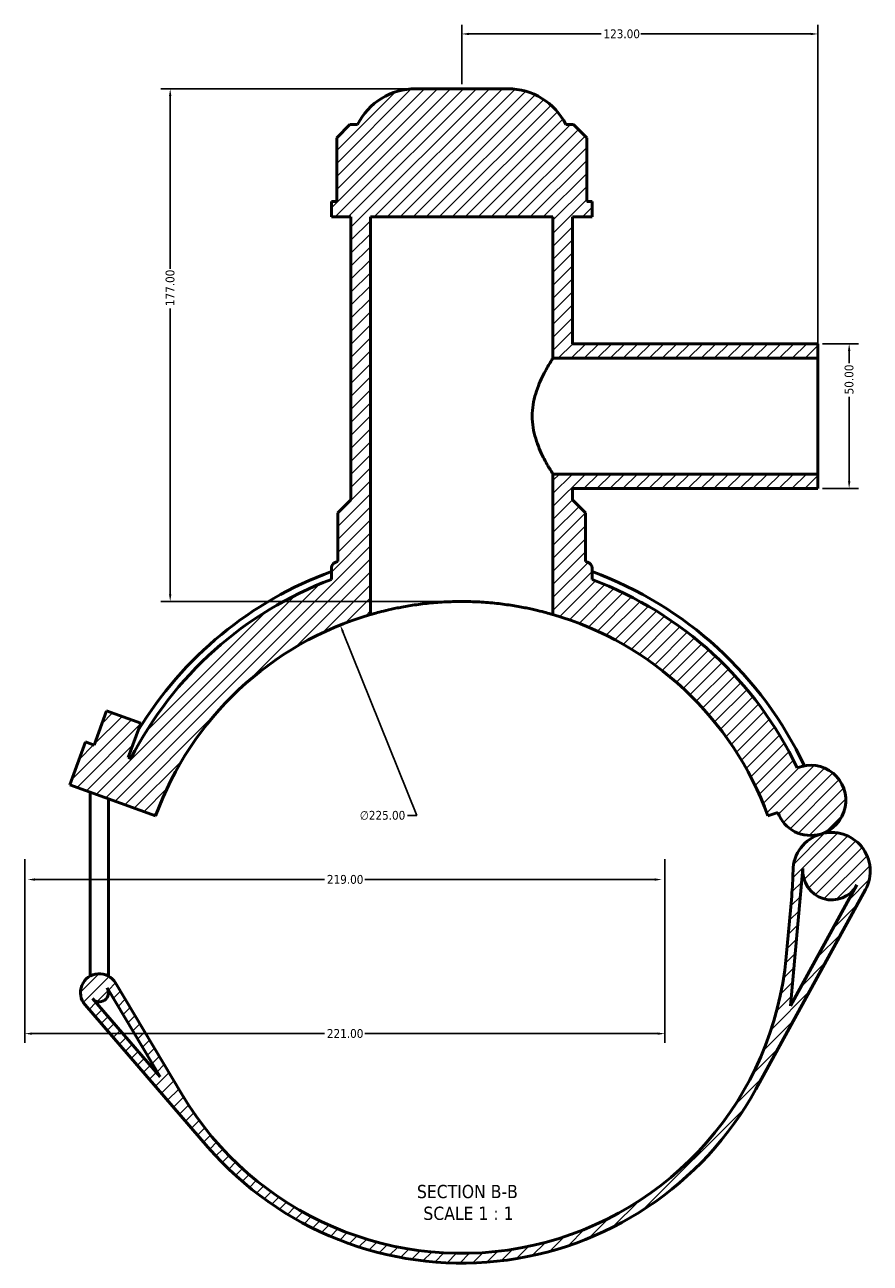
# Model space of a CAD drawing. Header units: millimetres. Extents: x 0 to 909, y -438 to 1024.
# Tile 1 of 5: x 261 to 553, y -438 to -10. Entities that reach past the tile are written whole.
import ezdxf

# ---------------------------------------------------------------- set-up
doc = ezdxf.new("R2010")
doc.units = ezdxf.units.MM
for name, color, linetype, lineweight in [('Dimension (ANSI)', 7, 'Continuous', 25), ('Hatch (ANSI)', 7, 'Continuous', 18), ('Symbol (ANSI)', 7, 'Continuous', 25), ('Visible (ANSI)', 7, 'Continuous', 50)]:
    doc.layers.add(name, color=color, linetype=linetype, lineweight=lineweight)
doc.styles.add('Label Text (ANSI)', font='tahoma.ttf')
doc.styles.add('Note Text (ANSI)', font='tahoma.ttf')
doc.dimstyles.new('Default - mm (ANSI)', dxfattribs={"dimtxt": 3.048, "dimasz": 2.5, "dimexe": 3.175, "dimexo": 1.6002, "dimgap": 0.8, "dimtad": 0, "dimtoh": 1, "dimrnd": 1e-08, "dimzin": 4, "dimdsep": 46, "dimtxsty": 'Note Text (ANSI)', "dimcen": 0.09, "dimdle": 10, "dimclrd": 256, "dimclre": 256, "dimclrt": 230, "dimadec": 1, "dimazin": 1, "dimtfac": 1, "dimtofl": 0, "dimtmove": 0, "dimatfit": 3, "dimfxl": 1, "dimtolj": 1, "dimtzin": 4, "dimlwd": -1, "dimlwe": -1, "dimarcsym": 0})

# ---------------------------------------------------------------- blocks, each defined once
blk = doc.blocks.new('*D7')
at = {"layer": 'Defpoints', "color": 0, "transparency": 16777216}
for p in [(369.7, -217.39), (453.62, -426.16)]:
    blk.add_point(p, dxfattribs=at)
at = {"layer": 'Dimension (ANSI)', "transparency": 16777216}
for p, q in [((396.15, -283.18), (370.63, -219.71)), ((392.93, -283.18), (396.15, -283.18))]:
    blk.add_line(p, q, dxfattribs=at)
blk.add_arc((411.66, -321.78), 112.5, 107.0747, 113.5169, dxfattribs=at)
blk.add_solid([(371.02, -219.56), (370.25, -219.87), (369.7, -217.39)], dxfattribs=at)
at = {"layer": 'Dimension (ANSI)', "color": 230, "true_color": 0xff0080, "transparency": 16777216, "insert": (376.45, -281.54), "char_height": 3.048, "attachment_point": 1, "style": 'Note Text (ANSI)'}
blk.add_mtext('\\A1;∅225.00', dxfattribs=at)
blk = doc.blocks.new('*D9')
at = {"layer": 'Defpoints', "color": 0, "transparency": 16777216}
for p in [(395.76, -32.27), (311, -209.27), (411.66, -209.27)]:
    blk.add_point(p, dxfattribs=at)
at = {"layer": 'Dimension (ANSI)', "transparency": 16777216}
for p, q in [((394.16, -32.27), (307.82, -32.27)), ((311, -34.77), (311, -94.43)), ((311, -206.77), (311, -108.11)), ((410.06, -209.27), (307.82, -209.27))]:
    blk.add_line(p, q, dxfattribs=at)
for points in [[(310.58, -34.77), (311.41, -34.77), (311, -32.27)], [(310.58, -206.77), (311.41, -206.77), (311, -209.27)]]:
    blk.add_solid(points, dxfattribs=at)
at = {"layer": 'Dimension (ANSI)', "color": 230, "true_color": 0xff0080, "transparency": 16777216, "insert": (309.41, -107.31), "char_height": 3.048, "attachment_point": 1, "rotation": 90, "style": 'Note Text (ANSI)'}
blk.add_mtext('\\A1;177.00', dxfattribs=at)
blk = doc.blocks.new('*D10')
at = {"layer": 'Defpoints', "color": 0, "transparency": 16777216}
for p in [(534.66, -120.27), (534.66, -170.27), (545.44, -170.27)]:
    blk.add_point(p, dxfattribs=at)
at = {"layer": 'Dimension (ANSI)', "transparency": 16777216}
for p, q in [((536.26, -120.27), (548.62, -120.27)), ((545.44, -122.77), (545.44, -126.97)), ((545.44, -167.77), (545.44, -138.57)), ((536.26, -170.27), (548.62, -170.27))]:
    blk.add_line(p, q, dxfattribs=at)
for points in [[(545.03, -122.77), (545.86, -122.77), (545.44, -120.27)], [(545.03, -167.77), (545.86, -167.77), (545.44, -170.27)]]:
    blk.add_solid(points, dxfattribs=at)
at = {"layer": 'Dimension (ANSI)', "color": 230, "true_color": 0xff0080, "transparency": 16777216, "insert": (543.86, -137.77), "char_height": 3.048, "attachment_point": 1, "rotation": 90, "style": 'Note Text (ANSI)'}
blk.add_mtext('\\A1;50.00', dxfattribs=at)
blk = doc.blocks.new('*D11')
at = {"layer": 'Defpoints', "color": 0, "transparency": 16777216}
for p in [(534.66, -13.36), (411.66, -32.27), (534.66, -125.27)]:
    blk.add_point(p, dxfattribs=at)
at = {"layer": 'Dimension (ANSI)', "transparency": 16777216}
for p, q in [((411.66, -30.67), (411.66, -10.19)), ((534.66, -123.67), (534.66, -10.19)), ((414.16, -13.36), (459.82, -13.36)), ((532.16, -13.36), (473.5, -13.36))]:
    blk.add_line(p, q, dxfattribs=at)
for points in [[(414.16, -12.95), (414.16, -13.78), (411.66, -13.36)], [(532.16, -12.95), (532.16, -13.78), (534.66, -13.36)]]:
    blk.add_solid(points, dxfattribs=at)
at = {"layer": 'Dimension (ANSI)', "color": 230, "true_color": 0xff0080, "transparency": 16777216, "insert": (460.62, -11.78), "char_height": 3.048, "attachment_point": 1, "style": 'Note Text (ANSI)'}
blk.add_mtext('\\A1;123.00', dxfattribs=at)
blk = doc.blocks.new('*D12')
at = {"layer": 'Defpoints', "color": 0, "transparency": 16777216}
for p in [(260.78, -296.59), (481.78, -296.59), (481.78, -358.43)]:
    blk.add_point(p, dxfattribs=at)
at = {"layer": 'Dimension (ANSI)', "transparency": 16777216}
for p, q in [((260.78, -298.19), (260.78, -361.61)), ((481.78, -298.19), (481.78, -361.61)), ((263.28, -358.43), (364.32, -358.43)), ((479.28, -358.43), (378.24, -358.43))]:
    blk.add_line(p, q, dxfattribs=at)
for points in [[(263.28, -358.02), (263.28, -358.85), (260.78, -358.43)], [(479.28, -358.02), (479.28, -358.85), (481.78, -358.43)]]:
    blk.add_solid(points, dxfattribs=at)
at = {"layer": 'Dimension (ANSI)', "color": 230, "true_color": 0xff0080, "transparency": 16777216, "insert": (365.12, -356.85), "char_height": 3.048, "attachment_point": 1, "style": 'Note Text (ANSI)'}
blk.add_mtext('\\A1;221.00', dxfattribs=at)
blk = doc.blocks.new('*D13')
at = {"layer": 'Defpoints', "color": 0, "transparency": 16777216}
for p in [(261.78, -305.25), (480.78, -305.25), (480.78, -305.25)]:
    blk.add_point(p, dxfattribs=at)
at = {"layer": 'Dimension (ANSI)', "transparency": 16777216}
for p, q in [((264.28, -305.25), (364.32, -305.25)), ((478.28, -305.25), (378.24, -305.25))]:
    blk.add_line(p, q, dxfattribs=at)
for points in [[(264.28, -304.83), (264.28, -305.67), (261.78, -305.25)], [(478.28, -304.83), (478.28, -305.67), (480.78, -305.25)]]:
    blk.add_solid(points, dxfattribs=at)
at = {"layer": 'Dimension (ANSI)', "color": 230, "true_color": 0xff0080, "transparency": 16777216, "insert": (365.12, -303.66), "char_height": 3.048, "attachment_point": 1, "style": 'Note Text (ANSI)'}
blk.add_mtext('\\A1;219.00', dxfattribs=at)

msp = doc.modelspace()

# ---------------------------------------------------------------- hatches: boundary and pattern name
at = {"layer": 'Hatch (ANSI)'}
h = msp.add_hatch(dxfattribs=at)
h.set_pattern_fill('ANSI31', color=256, scale=25.4, style=0)
h.set_pattern_definition([(45, (0, 0), (-2.245064, 2.245064), [])])
edge = h.paths.add_edge_path()
edge.add_line((297.445, -263.442), (296.533, -263.11))
edge.add_line((296.533, -263.11), (300.843, -251.27))
edge.add_line((300.843, -251.27), (289.003, -246.96))
edge.add_line((289.003, -246.96), (284.693, -258.8))
edge.add_line((284.693, -258.8), (281.733, -257.723))
edge.add_line((281.733, -257.723), (276.346, -272.523))
edge.add_line((276.346, -272.523), (305.947, -283.297))
edge.add_ellipse((411.662, -321.774), major_axis=(-105.715, 38.477), ratio=1, start_angle=306.2602, end_angle=360, ccw=False)
edge.add_line((380.162, -213.774), (380.162, -76.524))
edge.add_line((380.162, -76.524), (443.162, -76.524))
edge.add_line((443.162, -76.524), (443.162, -125.274))
edge.add_line((443.162, -125.274), (534.662, -125.274))
edge.add_line((534.662, -125.274), (534.662, -120.274))
edge.add_line((534.662, -120.274), (449.912, -120.274))
edge.add_line((449.912, -120.274), (449.912, -76.524))
edge.add_line((449.912, -76.524), (456.662, -76.524))
edge.add_line((456.662, -76.524), (456.662, -71.214))
edge.add_line((456.662, -71.214), (454.808, -71.214))
edge.add_line((454.808, -71.214), (454.808, -49.164))
edge.add_line((454.808, -49.164), (450.308, -44.664))
edge.add_line((450.308, -44.664), (447.662, -44.664))
edge.add_ellipse((427.561, -54.774), major_axis=(20.101, 10.11), ratio=1, start_angle=0, end_angle=63.29908)
edge.add_line((427.561, -32.274), (395.763, -32.274))
edge.add_ellipse((395.763, -54.774), major_axis=(0, 22.5), ratio=1, start_angle=0, end_angle=63.29908)
edge.add_line((375.662, -44.664), (373.016, -44.664))
edge.add_line((373.016, -44.664), (368.516, -49.164))
edge.add_line((368.516, -49.164), (368.516, -71.214))
edge.add_line((368.516, -71.214), (366.662, -71.214))
edge.add_line((366.662, -71.214), (366.662, -76.524))
edge.add_line((366.662, -76.524), (373.412, -76.524))
edge.add_line((373.412, -76.524), (373.412, -174.174))
edge.add_line((373.412, -174.174), (368.912, -178.674))
edge.add_line((368.912, -178.674), (368.912, -195.43))
edge.add_ellipse((411.662, -321.774), major_axis=(-42.75, 126.343), ratio=1, start_angle=0, end_angle=0.33298)
edge.add_spline(control_points=[(368.178, -195.681), (368.015, -195.737), (367.859, -195.812), (367.567, -195.996), (367.432, -196.105), (367.105, -196.436), (366.942, -196.683), (366.719, -197.225), (366.662, -197.515), (366.662, -197.808)], knot_values=[-0.2793762, -0.2793762, -0.2793762, -0.2793762, -0.2275831, -0.2275831, -0.17579, -0.17579, -0.087895, -0.087895, 0, 0, 0, 0], degree=3, periodic=0)
edge.add_line((366.662, -197.808), (366.662, -201.678))
edge.add_ellipse((411.662, -321.774), major_axis=(-45, 120.096), ratio=1, start_angle=0, end_angle=42.40489)
edge = h.paths.add_edge_path()
edge.add_line((314.991, -379.315), (292.147, -340.936))
edge.add_ellipse((286.54, -344.274), major_axis=(5.607, 3.337), ratio=1, start_angle=0, end_angle=190.09828)
edge.add_line((281.605, -348.543), (324.026, -397.582))
edge.add_ellipse((411.662, -321.774), major_axis=(-87.637, -75.808), ratio=1, start_angle=0, end_angle=110.33732)
edge.add_line((513.202, -377.601), (551.067, -308.729))
edge.add_ellipse((539.389, -302.309), major_axis=(11.678, -6.421), ratio=1, start_angle=0, end_angle=135.26821)
edge.add_ellipse((539.389, -302.309), major_axis=(-3.778, 12.78), ratio=1, start_angle=0, end_angle=72.83798)
edge.add_ellipse((413.572, -300.781), major_axis=(112.492, -1.366), ratio=1, start_angle=355.49837, end_angle=360, ccw=False)
edge.add_line((525.609, -310.972), (523.699, -331.965))
edge.add_ellipse((411.662, -321.774), major_axis=(112.037, -10.191), ratio=1, start_angle=215.95985, end_angle=360, ccw=False)
edge = h.paths.add_edge_path(flags=0)
edge.add_line((525.164, -348.839), (529.478, -301.407))
edge.add_ellipse((539.389, -302.309), major_axis=(-9.911, 0.902), ratio=1, start_angle=0, end_angle=156.39544)
edge.add_line((548.11, -307.103), (525.164, -348.839))
edge = h.paths.add_edge_path(flags=0)
edge.add_line((289.247, -342.663), (307.482, -373.299))
edge.add_line((307.482, -373.299), (284.158, -346.335))
edge.add_ellipse((286.54, -344.274), major_axis=(-2.382, -2.061), ratio=1, start_angle=0, end_angle=169.90172)
edge = h.paths.add_edge_path()
edge.add_ellipse((532.178, -277.91), major_axis=(3.434, -11.618), ratio=1, start_angle=0, end_angle=186.24103)
edge.add_ellipse((411.662, -321.774), major_axis=(115.839, 55.04), ratio=1, start_angle=0, end_angle=44.04445)
edge.add_line((456.662, -201.678), (456.662, -197.808))
edge.add_ellipse((454.412, -197.808), major_axis=(2.25, 0), ratio=1, start_angle=0, end_angle=70.97308)
edge.add_ellipse((411.662, -321.774), major_axis=(43.484, 126.093), ratio=1, start_angle=0, end_angle=0.33298)
edge.add_line((454.412, -195.43), (454.412, -178.674))
edge.add_line((454.412, -178.674), (449.912, -174.174))
edge.add_line((449.912, -174.174), (449.912, -170.274))
edge.add_line((449.912, -170.274), (534.662, -170.274))
edge.add_line((534.662, -170.274), (534.662, -165.274))
edge.add_line((534.662, -165.274), (443.162, -165.274))
edge.add_line((443.162, -165.274), (443.162, -213.774))
edge.add_ellipse((411.662, -321.774), major_axis=(31.5, 108), ratio=1, start_angle=306.2602, end_angle=360, ccw=False)
edge.add_line((517.377, -283.297), (520.793, -282.054))
edge.add_ellipse((532.178, -277.91), major_axis=(-11.385, -4.144), ratio=1, start_angle=0, end_angle=86.46625)

# ---------------------------------------------------------------- linework, layer by layer
at = {"layer": 'Visible (ANSI)'}
for p, q in [((427.561, -32.274), (395.763, -32.274)), ((373.016, -44.664), (368.516, -49.164)), ((375.662, -44.664), (373.016, -44.664)), ((450.308, -44.664), (447.662, -44.664)), ((454.808, -49.164), (450.308, -44.664)), ((368.516, -49.164), (368.516, -71.214)), ((454.808, -71.214), (454.808, -49.164)), ((368.516, -71.214), (366.662, -71.214)), ((366.662, -71.214), (366.662, -76.524)), ((456.662, -71.214), (454.808, -71.214)), ((456.662, -76.524), (456.662, -71.214)), ((366.662, -76.524), (373.412, -76.524)), ((373.412, -76.524), (373.412, -174.174)), ((380.162, -213.774), (380.162, -76.524)), ((380.162, -76.524), (443.162, -76.524)), ((443.162, -76.524), (443.162, -125.274)), ((449.912, -120.274), (449.912, -76.524)), ((449.912, -76.524), (456.662, -76.524)), ((534.662, -120.274), (449.912, -120.274)), ((534.662, -125.274), (534.662, -120.274)), ((443.162, -125.274), (534.662, -125.274)), ((534.662, -165.274), (534.662, -125.274)), ((534.662, -165.274), (443.162, -165.274)), ((443.162, -165.274), (443.162, -213.774)), ((534.662, -170.274), (534.662, -165.274)), ((449.912, -174.174), (449.912, -170.274)), ((449.912, -170.274), (534.662, -170.274)), ((373.412, -174.174), (368.912, -178.674)), ((454.412, -178.674), (449.912, -174.174)), ((368.912, -178.674), (368.912, -195.43)), ((454.412, -195.43), (454.412, -178.674)), ((366.662, -197.808), (366.662, -201.678)), ((456.662, -201.678), (456.662, -197.808)), ((289.003, -246.96), (284.693, -258.8)), ((300.843, -251.27), (289.003, -246.96)), ((296.533, -263.11), (300.843, -251.27)), ((281.733, -257.723), (276.346, -272.523)), ((284.693, -258.8), (281.733, -257.723)), ((297.445, -263.442), (296.533, -263.11)), ((276.346, -272.523), (305.947, -283.297)), ((283.39, -338.114), (283.39, -275.087)), ((289.69, -338.114), (289.69, -277.38)), ((517.377, -283.297), (520.793, -282.054)), ((525.164, -348.839), (529.478, -301.407)), ((548.11, -307.103), (525.164, -348.839)), ((513.202, -377.601), (551.067, -308.729)), ((525.609, -310.972), (523.699, -331.965)), ((283.39, -338.114), (283.39, -338.56)), ((289.69, -338.56), (289.69, -338.114)), ((314.991, -379.315), (292.147, -340.936)), ((289.247, -342.663), (307.482, -373.299)), ((289.69, -344.274), (289.69, -343.407)), ((281.605, -348.543), (324.026, -397.582)), ((307.482, -373.299), (284.158, -346.335))]:
    msp.add_line(p, q, dxfattribs=at)
for centre, radius, start, end in [((395.763, -54.774), 22.5, 90, 153.29908), ((427.561, -54.774), 22.5, 26.70092, 90), ((411.662, -321.774), 133.38, 108.69394, 109.02692), ((411.662, -321.774), 133.38, 70.97308, 71.30606), ((454.412, -197.808), 2.25, 0, 70.97308), ((411.662, -321.774), 130.815, 110.1206, 148.63512), ((411.662, -321.774), 130.815, 25.23957, 69.8794), ((411.662, -321.774), 128.25, 110.54098, 152.94587), ((411.662, -321.774), 128.25, 25.41457, 69.45902), ((411.662, -321.774), 112.5, 106.2602, 160), ((411.662, -321.774), 112.5, 20, 73.7398), ((532.178, -277.91), 12.115, 286.46625, 112.70729), ((532.178, -277.91), 12.115, 200, 286.46625), ((539.389, -302.309), 13.327, 106.46625, 179.30423), ((539.389, -302.309), 13.327, 331.19805, 106.46625), ((413.572, -300.781), 112.5, 354.8026, 359.30423), ((539.389, -302.309), 9.952, 174.8026, 331.19805), ((411.662, -321.774), 112.5, 210.76245, 354.8026), ((286.54, -344.274), 6.525, 30.76245, 220.86073), ((286.54, -344.274), 3.15, 220.86073, 30.76245), ((411.662, -321.774), 115.875, 220.86073, 331.19805)]:
    msp.add_arc(centre, radius, start, end, dxfattribs=at)
for points, knots in [([(443.162, -125.274), (443.162, -125.274), (443.08, -125.402), (442.751, -125.927), (442.503, -126.324), (441.879, -127.358), (441.502, -127.995), (440.684, -129.45), (440.243, -130.268), (439.371, -132.003), (438.908, -132.985), (438.01, -135.129), (437.577, -136.291), (436.835, -138.735), (436.525, -140.019), (436.107, -142.635), (435.998, -143.967), (435.998, -145.274)], [9.3709993, 9.3709993, 9.3709993, 9.3709993, 9.75978, 9.75978, 10.1485606, 10.1485606, 10.5373413, 10.5373413, 10.926122, 10.926122, 11.3182579, 11.3182579, 11.7103938, 11.7103938, 12.1025298, 12.1025298, 12.4946657, 12.4946657, 12.4946657, 12.4946657]), ([(435.998, -145.274), (435.998, -146.581), (436.107, -147.912), (436.525, -150.528), (436.835, -151.813), (437.577, -154.257), (438.01, -155.419), (438.908, -157.563), (439.371, -158.545), (440.243, -160.28), (440.684, -161.097), (441.502, -162.552), (441.879, -163.19), (442.503, -164.223), (442.751, -164.62), (443.08, -165.146), (443.162, -165.274), (443.162, -165.274)], [0, 0, 0, 0, 0.3921359, 0.3921359, 0.7842719, 0.7842719, 1.1764078, 1.1764078, 1.5685437, 1.5685437, 1.9573244, 1.9573244, 2.3461051, 2.3461051, 2.7348858, 2.7348858, 3.1236664, 3.1236664, 3.1236664, 3.1236664]), ([(368.178, -195.681), (368.015, -195.737), (367.859, -195.812), (367.567, -195.996), (367.432, -196.105), (367.105, -196.436), (366.942, -196.683), (366.719, -197.225), (366.662, -197.515), (366.662, -197.808)], [-0.27937624, -0.27937624, -0.27937624, -0.27937624, -0.22758312, -0.22758312, -0.17579001, -0.17579001, -0.08789501, -0.08789501, 0, 0, 0, 0]), ([(443.162, -213.774), (443.162, -213.774), (442.971, -213.717), (442.168, -213.488), (441.557, -213.316), (439.947, -212.884), (438.946, -212.626), (436.637, -212.075), (435.328, -211.782), (432.544, -211.22), (430.97, -210.93), (427.541, -210.387), (425.685, -210.134), (421.807, -209.715), (419.783, -209.549), (415.704, -209.328), (413.651, -209.274), (409.673, -209.274), (407.62, -209.328), (403.541, -209.549), (401.517, -209.715), (397.639, -210.134), (395.783, -210.387), (392.354, -210.93), (390.78, -211.22), (387.996, -211.782), (386.687, -212.075), (384.378, -212.626), (383.377, -212.884), (381.767, -213.316), (381.156, -213.488), (380.354, -213.717), (380.162, -213.774), (380.162, -213.774)], [9.5477996, 9.5477996, 9.5477996, 9.5477996, 10.1446037, 10.1446037, 10.7414079, 10.7414079, 11.338212, 11.338212, 11.9350162, 11.9350162, 12.531687, 12.531687, 13.1283578, 13.1283578, 13.7250285, 13.7250285, 14.3216993, 14.3216993, 14.9183701, 14.9183701, 15.5150409, 15.5150409, 16.1117117, 16.1117117, 16.7083825, 16.7083825, 17.3051866, 17.3051866, 17.9019908, 17.9019908, 18.498795, 18.498795, 19.0955991, 19.0955991, 19.0955991, 19.0955991])]:
    msp.add_open_spline(points, degree=3, knots=knots, dxfattribs=at)

# ---------------------------------------------------------------- texts
at = {"layer": 'Symbol (ANSI)', "char_height": 4.572, "attachment_point": 7, "style": 'Label Text (ANSI)'}
for s, insert in [('SECTION B-B', (396.203, -415.306)), ('SCALE 1 : 1', (398.426, -422.819))]:
    msp.add_mtext(s, dxfattribs=dict(at, insert=insert))

# ---------------------------------------------------------------- dimensions: what is measured, and where the dimension line sits
at = {"layer": 'Dimension (ANSI)'}
for base, p1, p2, angle, override, picture, middle in [((534.662, -13.365), (411.662, -32.274), (534.662, -125.274), 180, {"dimtoh": 0, "dimdec": 2, "dimtp": 0, "dimtm": 0, "dimtdec": 2, "dimatfit": 1}, '*D11', (466.662, -13.365)), ((310.997, -209.274), (395.763, -32.274), (411.662, -209.274), 90, {"dimtoh": 0, "dimdec": 2, "dimtp": 0, "dimtm": 0, "dimtdec": 2, "dimatfit": 1}, '*D9', (310.997, -101.274)), ((545.442, -170.274), (534.662, -120.274), (534.662, -170.274), 90, {"dimtoh": 0, "dimdec": 2, "dimtp": 0, "dimtm": 0, "dimtdec": 2, "dimatfit": 1}, '*D10', (545.442, -132.774)), ((481.781, -358.433), (260.781, -296.585), (481.781, -296.585), 180, {"dimtoh": 0, "dimdec": 2, "dimtp": 0, "dimtm": 0, "dimtdec": 2, "dimatfit": 1}, '*D12', (371.281, -358.433)), ((480.781, -305.25), (261.781, -305.25), (480.781, -305.25), 180, {"dimtoh": 0, "dimdec": 2, "dimse1": 1, "dimse2": 1, "dimtp": 0, "dimtm": 0, "dimtdec": 2, "dimatfit": 1}, '*D13', (371.281, -305.25))]:
    dim = msp.add_linear_dim(base=base, p1=p1, p2=p2, angle=angle, dimstyle='Default - mm (ANSI)', override=override, dxfattribs=at)
    dim.commit()
    dim.dimension.update_dxf_attribs({"geometry": picture, "text_midpoint": middle, "dimtype": 160})
dim = msp.add_diameter_dim_2p(p1=(453.624, -426.162), p2=(369.7, -217.393), dimstyle='Default - mm (ANSI)', override={"dimtih": 1, "dimdec": 2, "dimlfac": 0.99997, "dimtp": 0, "dimtm": 0, "dimtdec": 2}, dxfattribs=at)
dim.commit()
dim.dimension.update_dxf_attribs({"geometry": '*D7', "text_midpoint": (384.287, -283.183), "dimtype": 163})

doc.saveas('drawing.dxf')
